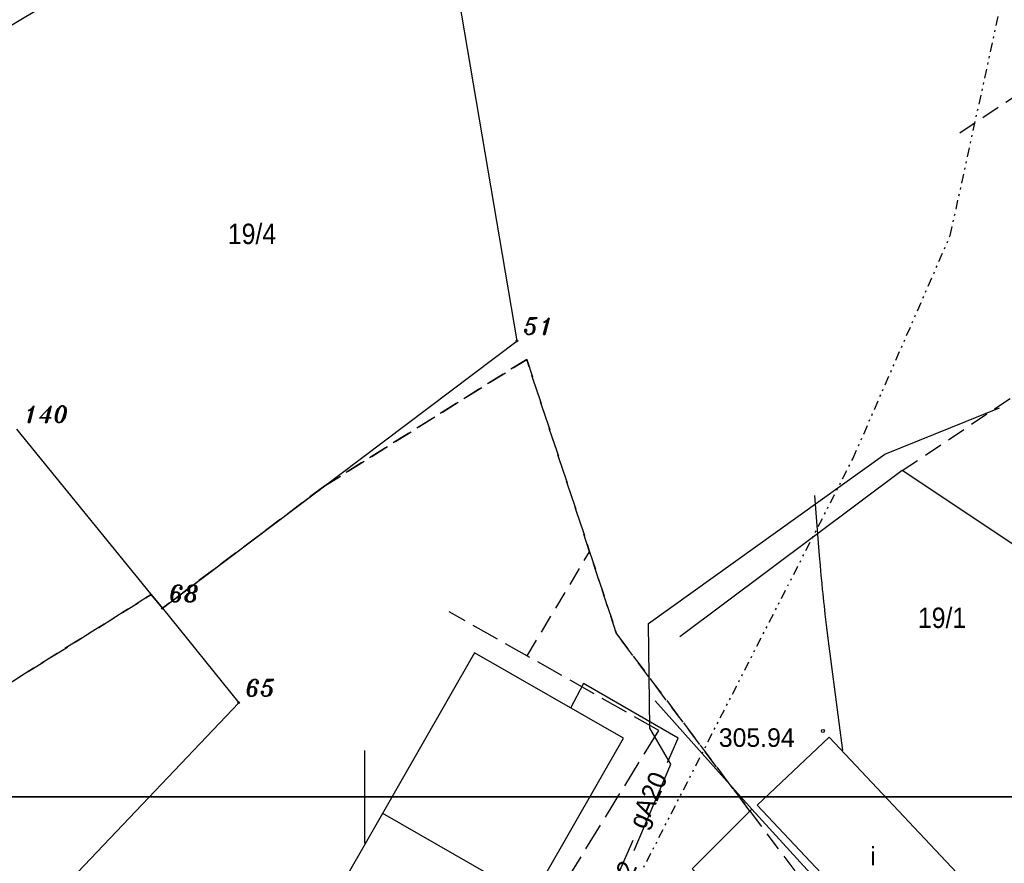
# Model space of a CAD drawing. Extents: x 4615668 to 9249187, y 5334101 to 10688993.
# Tile 6 of 120: x 4667366 to 4667419, y 5336816 to 5336861. Entities that reach past the tile are written whole.
import ezdxf
from ezdxf.enums import TextEntityAlignment as Align

# ---------------------------------------------------------------- set-up
doc = ezdxf.new("R2010")
doc.units = 0
doc.header["$MEASUREMENT"] = 0
for name, pattern in [('CHODNIK', [2, 1.5, -0.5]), ('DIVIDE', [1.25, 0.5, -0.25, 0, -0.25, 0, -0.25]), ('GEN7', [13.75, 9.75, -1.5, 1, -1.5]), ('KONTUR', [1.5, 1, -0.5]), ('UZYTEK', [1.5, 1, -0.5])]:
    doc.linetypes.add(name, pattern=pattern)
for name, color, linetype in [('11', 7, 'Continuous'), ('13', 7, 'Continuous'), ('14', 7, 'Continuous'), ('16', 7, 'Continuous'), ('2', 7, 'Continuous'), ('25', 7, 'Continuous'), ('31', 7, 'Continuous'), ('38', 7, 'Continuous'), ('5', 7, 'Continuous'), ('50', 7, 'Continuous'), ('52', 7, 'Continuous'), ('57', 7, 'Continuous'), ('58', 7, 'Continuous'), ('60', 7, 'Continuous'), ('7', 4, 'GEN7'), ('9', 7, 'Continuous')]:
    doc.layers.add(name, color=color, linetype=linetype)
doc.styles.add('ITALICT', font='ITALICT', dxfattribs={"height": 0.2})
doc.styles.add('txt', font='TXT', dxfattribs={"height": 0.2})

# ---------------------------------------------------------------- blocks, each defined once
blk = doc.blocks.new('203')
at = {"layer": '57', "color": 3, "linetype": 'Continuous'}
blk.add_circle((0, 0), 0.045, dxfattribs=at)
blk = doc.blocks.new('*M2220')
at = {"layer": '60', "color": 7, "linetype": 'Continuous'}
blk.add_line((150, 0), (150, 2.5), dxfattribs=at)
blk.add_lwpolyline([(0, 0), (0, 250), (400, 250), (400, 0)], close=True, dxfattribs=at)
blk = doc.blocks.new('*M2222')
at = {"layer": '60', "color": 7, "linetype": 'Continuous'}
blk.add_line((150, 247.5), (150, 250), dxfattribs=at)
blk.add_lwpolyline([(0, 0), (0, 250), (400, 250), (400, 0)], close=True, dxfattribs=at)
blk = doc.blocks.new('WYS')
at = {"layer": '52', "color": 67, "linetype": 'Continuous'}
blk.add_circle((0, 0), 0.08, dxfattribs=at)

msp = doc.modelspace()

# ---------------------------------------------------------------- linework, layer by layer
at = {"layer": '11', "color": 7, "linetype": 'Continuous'}
msp.add_line((4667393.352, 5336813.69), (4667385.312, 5336818.291), dxfattribs=at)
at = {"layer": '11', "color": 2, "linetype": 'Continuous'}
msp.add_lwpolyline([(4667383.238, 5336814.666), (4667391.278, 5336810.065), (4667398.306, 5336822.346), (4667390.266, 5336826.947)], close=True, dxfattribs=at)
at = {"layer": '13', "color": 7, "linetype": 'Continuous'}
for points in [[(4667405.526, 5336818.742), (4667413.858, 5336809.894), (4667417.748, 5336813.557), (4667409.416, 5336822.405)], [(4667405.227, 5336818.514), (4667413.431, 5336809.537), (4667410.634, 5336806.582), (4667402.02, 5336815.298)]]:
    msp.add_lwpolyline(points, close=True, dxfattribs=at)
at = {"layer": '16', "color": 7, "linetype": 'CHODNIK'}
msp.add_lwpolyline([(4667391.278, 5336810.065), (4667392.094, 5336809.562), (4667400.212, 5336822.772), (4667388.909, 5336829.16)], dxfattribs=at)
at = {"layer": '2', "color": 5, "linetype": 'Continuous'}
for p, q in [((4667387.412, 5336874.127), (4667353.554, 5336853.752)), ((4667392.564, 5336843.783), (4667387.412, 5336874.127)), ((4667373.424, 5336829.363), (4667392.564, 5336843.783)), ((4667373.424, 5336829.363), (4667365.564, 5336839.023)), ((4667373.424, 5336829.363), (4667377.544, 5336824.263)), ((4667359.638, 5336805.437), (4667377.544, 5336824.263))]:
    msp.add_line(p, q, dxfattribs=at)
at = {"layer": '25', "color": 165, "linetype": 'Continuous'}
msp.add_lwpolyline([(4667398.882, 5336816.292), (4667400.872, 5336820.956), (4667399.732, 5336822.883), (4667399.655, 5336828.544), (4667412.42, 5336837.671), (4667418.604, 5336840.172)], dxfattribs=at)
at = {"layer": '31', "color": 2, "linetype": 'Continuous'}
for points in [[(4667400.68, 5336821.046), (4667401.252, 5336822.349), (4667396.147, 5336825.292), (4667395.453, 5336823.978)], [(4667385.457, 5336791.672), (4667392.038, 5336800.639), (4667392.152, 5336801.633), (4667398.84, 5336816.857)]]:
    msp.add_lwpolyline(points, dxfattribs=at)
at = {"layer": '38', "color": 97, "linetype": 'Continuous'}
msp.add_line((4667405.227, 5336818.514), (4667400.023, 5336824.367), dxfattribs=at)
msp.add_lwpolyline([(4667436.912, 5336823.574), (4667429.266, 5336827.229), (4667426.765, 5336827.861), (4667413.354, 5336836.783), (4667401.347, 5336827.827)], dxfattribs=at)
at = {"layer": '50', "color": 216, "linetype": 'Continuous'}
msp.add_lwpolyline([(4667410.156, 5336821.681), (4667409.362, 5336827.732), (4667409.287, 5336828.316), (4667409.251, 5336828.609), (4667409.199, 5336829.048), (4667409.149, 5336829.487), (4667409.125, 5336829.707), (4667409.078, 5336830.147), (4667409.056, 5336830.367), (4667409.023, 5336830.697), (4667408.982, 5336831.137), (4667408.962, 5336831.357), (4667408.933, 5336831.688), (4667408.893, 5336832.184), (4667408.64, 5336835.442)], dxfattribs=at)
at = {"layer": '58', "color": 1, "linetype": 'DIVIDE'}
msp.add_lwpolyline([(4667635.137, 5336746.721), (4667611.843, 5336742.108), (4667572.576, 5336734.943), (4667555.516, 5336727.548), (4667529.346, 5336729.507), (4667481.63, 5336725.352), (4667448.37, 5336732.25), (4667359.933, 5336775.782), (4667398.242, 5336813.115), (4667410.692, 5336837.43), (4667415.945, 5336849.466), (4667426.645, 5336898.239), (4667430.673, 5336928.904), (4667430.292, 5336935.266), (4667430.112, 5336936.646), (4667421.191, 5336969.296), (4667419.203, 5336988.852), (4667420.331, 5337018.354), (4667429.2, 5337035.929), (4667439.352, 5337043.587), (4667466.433, 5337059.566), (4667488.096, 5337069.486), (4667497.001, 5337072.349), (4667534.178, 5337093.662)], dxfattribs=at)
at = {"layer": '7', "color": 245, "linetype": 'KONTUR'}
for p, q in [((4667393.084, 5336842.787), (4667382.186, 5336835.964)), ((4667382.186, 5336835.964), (4667393.084, 5336842.787)), ((4667396.483, 5336832.412), (4667393.084, 5336842.787)), ((4667393.084, 5336842.787), (4667396.483, 5336832.412)), ((4667382.186, 5336835.964), (4667373.424, 5336829.363)), ((4667373.424, 5336829.363), (4667382.186, 5336835.964)), ((4667397.936, 5336827.975), (4667396.483, 5336832.412)), ((4667396.483, 5336832.412), (4667397.936, 5336827.975)), ((4667372.823, 5336830.102), (4667363.633, 5336824.349)), ((4667363.633, 5336824.349), (4667372.823, 5336830.102)), ((4667373.424, 5336829.363), (4667372.823, 5336830.102)), ((4667372.823, 5336830.102), (4667373.424, 5336829.363)), ((4667405.129, 5336818.416), (4667397.936, 5336827.975)), ((4667397.936, 5336827.975), (4667405.129, 5336818.416))]:
    msp.add_line(p, q, dxfattribs=at)
at = {"layer": '9', "color": 3, "linetype": 'UZYTEK'}
for p, q in [((4667416.459, 5336855.002), (4667451.155, 5336878.211)), ((4667413.354, 5336836.783), (4667447.578, 5336859.669)), ((4667393.108, 5336826.787), (4667396.483, 5336832.412)), ((4667396.483, 5336832.412), (4667397.936, 5336827.975)), ((4667397.936, 5336827.975), (4667410.992, 5336810.626))]:
    msp.add_line(p, q, dxfattribs=at)

# ---------------------------------------------------------------- block references
at = {"layer": '52', "color": 67, "linetype": 'Continuous'}
msp.add_blockref('WYS', (4667409.069, 5336822.74), dxfattribs=at)
at = {"layer": '57', "color": 3, "linetype": 'Continuous'}
for p in [(4667392.564, 5336843.783), (4667373.424, 5336829.363), (4667377.544, 5336824.263)]:
    msp.add_blockref('203', p, dxfattribs=at)
at = {"layer": '60', "color": 7, "linetype": 'Continuous'}
for name, p in [('*M2220', (4667234.354, 5336819.183)), ('*M2222', (4667234.354, 5336569.183))]:
    msp.add_blockref(name, p, dxfattribs=at)

# ---------------------------------------------------------------- texts
at = {"layer": '14', "color": 7, "linetype": 'Continuous', "style": 'txt'}
msp.add_text('i', height=1, dxfattribs=at).set_placement((4667411.772, 5336816.009), align=Align.MIDDLE)
at = {"layer": '25', "color": 165, "linetype": 'Continuous', "style": 'txt'}
msp.add_text('wA32', height=1, rotation=66.2573, dxfattribs=at).set_placement((4667397.938, 5336814.099), align=Align.MIDDLE)
at = {"layer": '31', "color": 2, "linetype": 'Continuous', "style": 'txt'}
msp.add_text('gA20', height=1, rotation=66.2854, dxfattribs=at).set_placement((4667399.76, 5336818.952), align=Align.MIDDLE)
at = {"layer": '5', "color": 6, "linetype": 'Continuous', "style": 'txt', "width": 0.909091}
for s, p in [('19/4', (4667376.958, 5336849.008)), ('19/1', (4667414.201, 5336828.294))]:
    msp.add_text(s, height=1.1, dxfattribs=at).set_placement(p)
at = {"layer": '52', "color": 67, "linetype": 'Continuous', "style": 'txt'}
msp.add_text('305.94', height=1, dxfattribs=at).set_placement((4667403.456, 5336821.882))
at = {"layer": '57', "color": 3, "linetype": 'Continuous', "style": 'ITALICT'}
for s, p in [('51', (4667392.914, 5336844.133)), ('140', (4667365.914, 5336839.373)), ('68', (4667373.774, 5336829.713)), ('65', (4667377.894, 5336824.613))]:
    msp.add_text(s, height=0.9, dxfattribs=at).set_placement(p)

doc.saveas('drawing.dxf')
